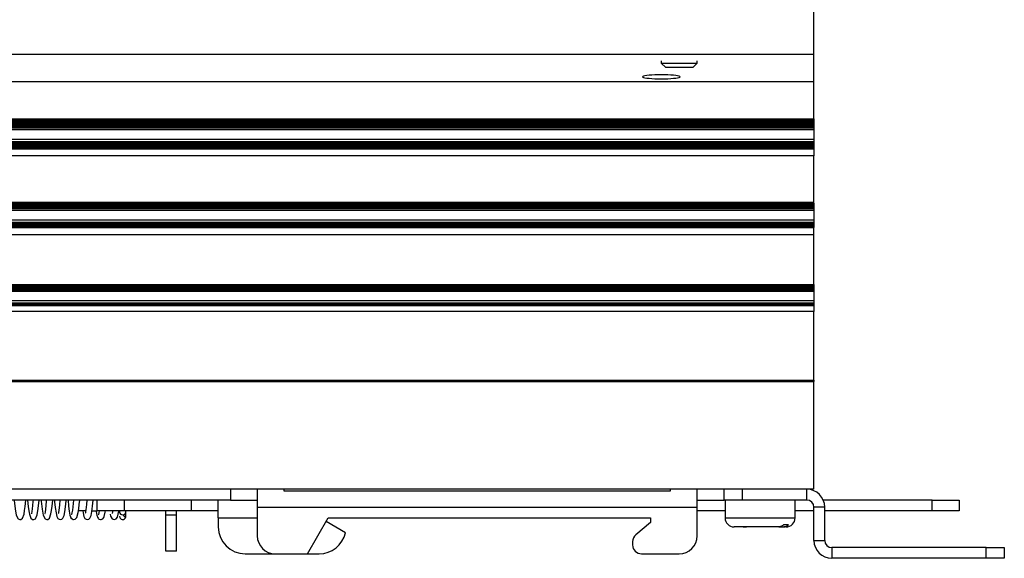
# Model space of a CAD drawing. Extents: x 28 to 402, y 197 to 629.
# Tile 5 of 13: x 291 to 401, y 197 to 257. Entities that reach past the tile are written whole.
import ezdxf

# ---------------------------------------------------------------- set-up
doc = ezdxf.new("R2010")
doc.units = 0
doc.header["$MEASUREMENT"] = 0
doc.layers.get('0').update_dxf_attribs({"linetype": 'CONTINUOUS'})

msp = doc.modelspace()

# ---------------------------------------------------------------- linework, layer by layer
at = {"color": 7, "linetype": 'CONTINUOUS'}
for p, q in [((379.42, 253.54), (379.42, 259.04)), ((221.42, 253.54), (379.42, 253.54)), ((379.42, 250.49), (379.42, 253.54)), ((362.42, 252.81), (362.42, 252.54)), ((362.42, 252.54), (362.72, 252.54)), ((362.42, 252.54), (362.92, 252.04)), ((362.72, 252.54), (366.42, 252.54)), ((365.92, 252.04), (366.42, 252.54)), ((366.42, 252.54), (366.42, 252.81)), ((363.15, 252.04), (362.92, 252.04)), ((365.92, 252.04), (363.15, 252.04)), ((221.42, 250.49), (379.42, 250.49)), ((379.42, 246.35), (379.42, 250.49)), ((221.42, 246.35), (379.42, 246.35)), ((379.42, 246.24), (221.42, 246.24)), ((379.42, 246.13), (221.42, 246.13)), ((379.42, 246.03), (221.42, 246.03)), ((379.42, 245.92), (221.42, 245.92)), ((379.42, 245.82), (221.42, 245.82)), ((379.42, 245.71), (221.42, 245.71)), ((379.42, 246.35), (379.42, 246.24)), ((379.42, 246.24), (379.42, 246.13)), ((379.42, 246.13), (379.42, 246.03)), ((379.42, 246.03), (379.42, 245.92)), ((379.42, 245.92), (379.42, 245.82)), ((379.42, 245.82), (379.42, 245.71)), ((379.42, 245.71), (379.42, 245.61)), ((379.42, 245.61), (221.42, 245.61)), ((379.42, 245.5), (221.42, 245.5)), ((379.42, 245.4), (221.42, 245.4)), ((379.42, 245.29), (221.42, 245.29)), ((379.42, 245.12), (221.42, 245.12)), ((379.42, 245.1), (221.42, 245.1)), ((379.42, 245.61), (379.42, 245.5)), ((379.42, 245.5), (379.42, 245.4)), ((379.42, 245.4), (379.42, 245.29)), ((379.42, 245.29), (379.42, 245.12)), ((379.42, 245.12), (379.42, 245.1)), ((379.42, 245.1), (379.42, 244.03)), ((379.42, 244.03), (221.42, 244.03)), ((221.42, 243.81), (379.42, 243.81)), ((221.42, 243.74), (379.42, 243.74)), ((221.42, 243.63), (379.42, 243.63)), ((221.42, 243.53), (379.42, 243.53)), ((379.42, 244.03), (379.42, 243.81)), ((379.42, 243.81), (379.42, 243.74)), ((379.42, 243.74), (379.42, 243.63)), ((379.42, 243.63), (379.42, 243.53)), ((379.42, 243.53), (379.42, 243.42)), ((221.42, 243.42), (379.42, 243.42)), ((221.42, 243.32), (379.42, 243.32)), ((221.42, 243.21), (379.42, 243.21)), ((221.42, 243.11), (379.42, 243.11)), ((221.42, 243), (379.42, 243)), ((379.42, 243.42), (379.42, 243.32)), ((379.42, 243.32), (379.42, 243.21)), ((379.42, 243.21), (379.42, 243.11)), ((379.42, 243.11), (379.42, 243)), ((379.42, 243), (379.42, 242.21)), ((379.42, 242.21), (221.42, 242.21)), ((379.42, 237.03), (379.42, 242.21)), ((221.42, 237.03), (379.42, 237.03)), ((379.42, 236.92), (221.42, 236.92)), ((379.42, 236.92), (379.42, 237.03)), ((379.42, 236.92), (379.42, 236.82)), ((379.42, 236.82), (221.42, 236.82)), ((379.42, 236.71), (221.42, 236.71)), ((379.42, 236.61), (221.42, 236.61)), ((379.42, 236.5), (221.42, 236.5)), ((379.42, 236.4), (221.42, 236.4)), ((379.42, 236.29), (221.42, 236.29)), ((379.42, 236.12), (221.42, 236.12)), ((379.42, 236.1), (221.42, 236.1)), ((379.42, 236.82), (379.42, 236.71)), ((379.42, 236.71), (379.42, 236.61)), ((379.42, 236.61), (379.42, 236.5)), ((379.42, 236.5), (379.42, 236.4)), ((379.42, 236.4), (379.42, 236.29)), ((379.42, 236.29), (379.42, 236.12)), ((379.42, 236.12), (379.42, 236.1)), ((379.42, 236.1), (379.42, 235.03)), ((379.42, 235.03), (221.42, 235.03)), ((221.42, 234.81), (379.42, 234.81)), ((221.42, 234.74), (379.42, 234.74)), ((379.42, 235.03), (379.42, 234.81)), ((379.42, 234.81), (379.42, 234.74)), ((379.42, 234.74), (379.42, 234.63)), ((221.42, 234.63), (379.42, 234.63)), ((221.42, 234.53), (379.42, 234.53)), ((221.42, 234.42), (379.42, 234.42)), ((221.42, 234.32), (379.42, 234.32)), ((221.42, 234.21), (379.42, 234.21)), ((379.42, 234.63), (379.42, 234.53)), ((379.42, 234.53), (379.42, 234.42)), ((379.42, 234.42), (379.42, 234.32)), ((379.42, 234.32), (379.42, 234.21)), ((379.42, 233.42), (379.42, 234.21)), ((379.42, 233.42), (221.42, 233.42)), ((379.42, 227.88), (379.42, 233.42)), ((221.42, 227.88), (379.42, 227.88)), ((379.42, 227.71), (221.42, 227.71)), ((379.42, 227.61), (221.42, 227.61)), ((379.42, 227.5), (221.42, 227.5)), ((379.42, 227.4), (221.42, 227.4)), ((379.42, 227.29), (221.42, 227.29)), ((379.42, 227.12), (221.42, 227.12)), ((379.42, 227.1), (221.42, 227.1)), ((379.42, 227.88), (379.42, 227.71)), ((379.42, 227.71), (379.42, 227.61)), ((379.42, 227.61), (379.42, 227.5)), ((379.42, 227.5), (379.42, 227.4)), ((379.42, 227.4), (379.42, 227.29)), ((379.42, 227.29), (379.42, 227.12)), ((379.42, 227.12), (379.42, 227.1)), ((379.42, 227.1), (379.42, 226.03)), ((379.42, 226.03), (221.42, 226.03)), ((379.42, 226.03), (379.42, 225.81)), ((221.42, 225.81), (379.42, 225.81)), ((221.42, 225.74), (379.42, 225.74)), ((221.42, 225.63), (379.42, 225.63)), ((221.42, 225.53), (379.42, 225.53)), ((379.42, 224.84), (221.42, 224.84)), ((379.42, 225.81), (379.42, 225.74)), ((379.42, 225.74), (379.42, 225.63)), ((379.42, 225.63), (379.42, 225.53)), ((379.42, 225.53), (379.42, 224.84)), ((379.42, 217.21), (379.42, 224.84)), ((221.42, 217.21), (379.42, 217.21)), ((379.42, 217.21), (379.42, 217.04)), ((221.42, 217.04), (379.42, 217.04)), ((379.42, 205.04), (379.42, 217.04)), ((379.42, 205.04), (221.42, 205.04)), ((314.42, 205.04), (314.42, 203.84)), ((317.42, 205.04), (317.42, 203.04)), ((320.42, 204.84), (320.42, 205.04)), ((363.42, 204.84), (320.42, 204.84)), ((363.42, 205.04), (363.42, 204.84)), ((366.42, 203.04), (366.42, 205.04)), ((369.42, 203.84), (369.42, 205.04)), ((378.62, 205.04), (371.42, 205.04)), ((371.42, 205.04), (371.42, 203.84)), ((378.62, 203.84), (378.62, 205.04)), ((314.42, 203.84), (255.92, 203.84)), ((299.58, 202.64), (299.58, 203.84)), ((302.58, 203.84), (302.58, 202.64)), ((310.08, 202.64), (310.08, 203.84)), ((313.08, 201.84), (313.08, 203.84)), ((314.42, 203.84), (317.42, 203.84)), ((317.42, 203.04), (317.42, 199.84)), ((317.42, 203.04), (366.42, 203.04)), ((366.42, 203.84), (369.42, 203.84)), ((366.42, 199.84), (366.42, 203.04)), ((371.42, 203.84), (369.42, 203.84)), ((369.52, 203.84), (369.52, 201.84)), ((378.62, 203.84), (371.42, 203.84)), ((377.32, 201.84), (377.32, 203.84)), ((379.42, 199.34), (379.42, 203.04)), ((380.62, 203.04), (379.42, 203.04)), ((392.58, 203.84), (380.46, 203.84)), ((380.62, 199.34), (380.62, 203.04)), ((392.58, 203.84), (395.58, 203.84)), ((392.58, 202.64), (392.58, 203.84)), ((395.58, 203.84), (395.58, 202.64)), ((298.3, 202.64), (297.58, 202.64)), ((299, 202.64), (299.58, 202.64)), ((302.58, 202.64), (299.58, 202.64)), ((310.08, 202.64), (302.58, 202.64)), ((302.76, 202.56), (302.72, 202.64)), ((302.76, 202.41), (302.76, 202.56)), ((302.76, 201.93), (302.76, 202.41)), ((307.22, 202.14), (307.22, 202.64)), ((307.22, 198.14), (307.22, 202.14)), ((308.42, 202.14), (307.22, 202.14)), ((308.42, 202.14), (308.42, 202.64)), ((308.42, 198.14), (308.42, 202.14)), ((313.08, 202.64), (310.08, 202.64)), ((313.08, 201.84), (317.42, 201.84)), ((313.08, 201.84), (313.08, 200.84)), ((323.01, 197.84), (325.32, 201.84)), ((325.32, 201.84), (361.22, 201.84)), ((361.22, 201.84), (361.22, 201.34)), ((369.52, 202.64), (366.42, 202.64)), ((369.52, 201.84), (371.24, 201.84)), ((371.24, 201.84), (377.32, 201.84)), ((379.42, 202.64), (377.32, 202.64)), ((392.58, 202.64), (380.62, 202.64)), ((395.58, 202.64), (392.58, 202.64)), ((327.24, 200.19), (325.09, 201.44)), ((361.22, 201.34), (359.58, 199.96)), ((375.51, 200.84), (370.52, 200.84)), ((371.53, 200.84), (371.39, 200.84)), ((371.53, 200.84), (371.9, 200.84)), ((371.95, 200.84), (371.9, 200.84)), ((375.51, 200.84), (376.07, 200.84)), ((376.6, 201.07), (376.04, 201.07)), ((376.32, 200.84), (376.07, 200.84)), ((359.22, 199.2), (359.22, 198.84)), ((379.42, 199.34), (380.62, 199.34)), ((398.62, 198.54), (381.42, 198.54)), ((381.42, 198.54), (381.42, 197.34)), ((398.62, 198.54), (400.62, 198.54)), ((398.62, 197.34), (398.62, 198.54)), ((400.62, 198.54), (400.62, 197.34)), ((308.42, 198.14), (307.22, 198.14)), ((316.08, 197.84), (319.42, 197.84)), ((319.42, 197.84), (323.01, 197.84)), ((323.01, 197.84), (324.31, 197.84)), ((360.22, 197.84), (364.42, 197.84)), ((398.62, 197.34), (381.42, 197.34)), ((400.62, 197.34), (398.62, 197.34))]:
    msp.add_line(p, q, dxfattribs=at)
at = {"color": 7, "linetype": 'CONTINUOUS', "flags": 128}
for points in [[(362.42, 251.24), (362.06, 251.24), (361.7, 251.23), (361.37, 251.21), (361.07, 251.19), (360.81, 251.16), (360.6, 251.13), (360.45, 251.09), (360.35, 251.06), (360.32, 251.02), (360.35, 250.98), (360.45, 250.94), (360.6, 250.91), (360.81, 250.88), (361.07, 250.85), (361.37, 250.83), (361.7, 250.81), (362.06, 250.8), (362.42, 250.8), (362.79, 250.8), (363.14, 250.81), (363.47, 250.83), (363.77, 250.85), (364.03, 250.88), (364.24, 250.91), (364.4, 250.94), (364.49, 250.98), (364.52, 251.02), (364.49, 251.06), (364.4, 251.09), (364.24, 251.13), (364.03, 251.16), (363.77, 251.19), (363.47, 251.21), (363.14, 251.23), (362.79, 251.24), (362.42, 251.24)], [(290.33, 203.84), (290.34, 203.78), (290.44, 202.85), (290.55, 202.16), (290.78, 201.74), (290.96, 201.67), (291.09, 201.68), (291.28, 201.82), (291.44, 202.27), (291.5, 202.66), (291.56, 203.11), (291.64, 203.84)], [(291.83, 203.84), (291.91, 203.1), (291.97, 202.65), (292.03, 202.26), (292.2, 201.81), (292.39, 201.68), (292.53, 201.67), (292.71, 201.75), (292.92, 202.18), (293.03, 202.88), (293.13, 203.81), (293.14, 203.84)], [(292.44, 203.84), (292.42, 203.69), (292.37, 203.23), (292.33, 202.85), (292.29, 202.56), (292.26, 202.35), (292.26, 202.31), (292.26, 202.31)], [(293.33, 203.84), (293.34, 203.72), (293.44, 202.81), (293.56, 202.15), (293.78, 201.74), (293.96, 201.67), (294.09, 201.68), (294.28, 201.83), (294.44, 202.29), (294.51, 202.69), (294.57, 203.15), (294.64, 203.84)], [(293.94, 203.84), (293.92, 203.7), (293.87, 203.22), (293.83, 202.81), (293.79, 202.48), (293.76, 202.32), (293.78, 202.32)], [(294.83, 203.84), (294.85, 203.64), (294.92, 202.99), (295, 202.42), (295.1, 202), (295.22, 201.79), (295.35, 201.69), (295.52, 201.67), (295.64, 201.71), (295.76, 201.8), (295.91, 202.11), (295.99, 202.54), (296.06, 203.09), (296.13, 203.74), (296.14, 203.84)], [(295.43, 203.84), (295.38, 203.32), (295.31, 202.69), (295.28, 202.49), (295.28, 202.38), (295.3, 202.37)], [(296.33, 203.84), (296.34, 203.81), (296.4, 203.17), (296.47, 202.6), (296.55, 202.14), (296.64, 201.91)], [(296.59, 202.07), (296.61, 201.94), (296.67, 201.84), (296.79, 201.73), (296.89, 201.68), (296.96, 201.67), (297.15, 201.7), (297.32, 201.89), (297.47, 202.44), (297.53, 202.86), (297.59, 203.34), (297.64, 203.84)], [(296.94, 203.84), (296.86, 203.09), (296.82, 202.72), (296.77, 202.41), (296.72, 202.23), (296.69, 202.21)], [(297.97, 202.64), (298.01, 202.4), (298.1, 202), (298.22, 201.79), (298.35, 201.7), (298.52, 201.67), (298.64, 201.71), (298.76, 201.8), (298.91, 202.12), (298.99, 202.57), (299.06, 203.14), (299.13, 203.81), (299.14, 203.84)], [(298.43, 203.84), (298.38, 203.33), (298.32, 202.74), (298.29, 202.53), (298.28, 202.42), (298.31, 202.38)], [(299.47, 202.63), (299.48, 202.55), (299.56, 202.11), (299.65, 201.9)], [(299.59, 202.06), (299.62, 201.93), (299.68, 201.82), (299.75, 201.75), (299.82, 201.71), (299.94, 201.67), (300.02, 201.67), (300.12, 201.69), (300.23, 201.76), (300.33, 201.88), (300.36, 201.96), (300.37, 202.05)], [(299.8, 202.64), (299.77, 202.43), (299.72, 202.23), (299.68, 202.19)], [(300.28, 201.84), (300.38, 202.01), (300.48, 202.48), (300.5, 202.64)], [(301.04, 202.28), (301.08, 202.05), (301.26, 201.74), (301.37, 201.69), (301.5, 201.67), (301.69, 201.74), (301.85, 201.94), (301.99, 202.58)], [(301.3, 202.64), (301.29, 202.53), (301.26, 202.32), (301.27, 202.32)], [(302.12, 202.64), (302.1, 202.62), (302.07, 202.5), (302.1, 202.37), (302.19, 202.27), (302.31, 202.21), (302.45, 202.19), (302.59, 202.22), (302.7, 202.3), (302.76, 202.41), (302.76, 202.41)], [(302.07, 202.04), (302.1, 201.91), (302.16, 201.8), (302.26, 201.72), (302.38, 201.68), (302.51, 201.68), (302.62, 201.73), (302.71, 201.82), (302.76, 201.93)], [(302.43, 202.19), (302.55, 202.06), (302.67, 202.01), (302.74, 202.02), (302.77, 202.07)], [(376.04, 201.07), (375.97, 201.01), (375.82, 200.91), (375.54, 200.84), (375.51, 200.84)], [(376.07, 200.84), (376.2, 200.85), (376.38, 200.91), (376.6, 201.07)]]:
    msp.add_lwpolyline(points, dxfattribs=at)
at = {"color": 7, "linetype": 'CONTINUOUS'}
for centre, radius, start, end in [((378.62, 203.04), 2, 0, 90), ((378.62, 203.04), 0.8, 0, 90), ((370.52, 201.84), 1, 180, 270), ((376.32, 201.84), 1, 270, 0), ((316.08, 200.84), 3, 180, 270), ((319.42, 199.84), 2, 180, 270), ((324.31, 200.84), 3, 270, 347.4867), ((360.22, 199.2), 1, 130, 180), ((364.42, 199.84), 2, 270, 0), ((360.22, 198.84), 1, 180, 270), ((381.42, 199.34), 2, 180, 270), ((381.42, 199.34), 0.8, 180, 270)]:
    msp.add_arc(centre, radius, start, end, dxfattribs=at)

doc.saveas('drawing.dxf')
